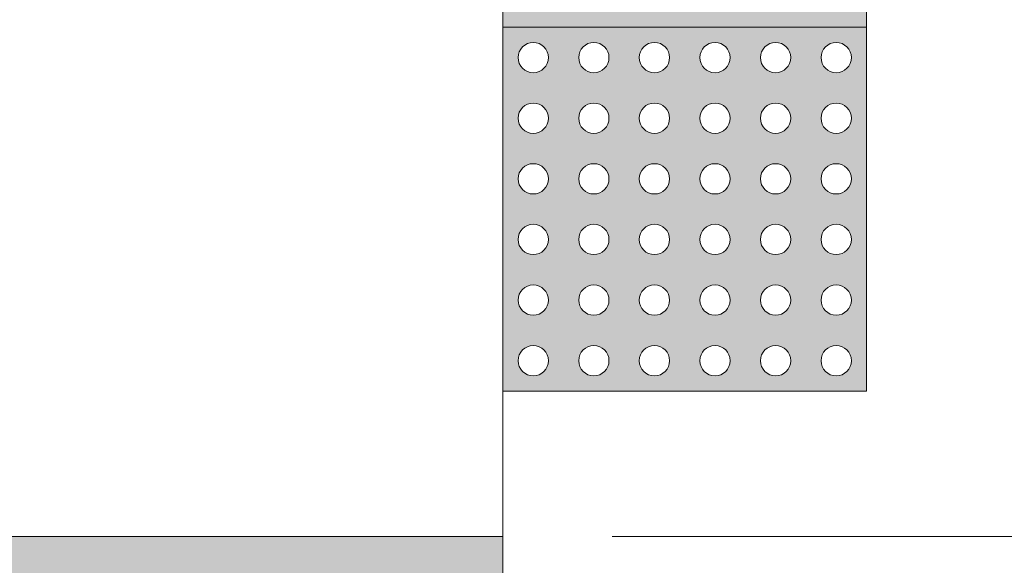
# Model space of a CAD drawing. Header units: metres. Extents: x -14.5 to 19.7, y -19.1 to 4.
# Tile 38 of 218: x 10.792 to 11.469, y -13.835 to -13.46. Entities that reach past the tile are written whole.
import ezdxf

# ---------------------------------------------------------------- set-up
doc = ezdxf.new("R2010")
doc.units = ezdxf.units.M
doc.linetypes.add('Traço ponto', pattern=[0.015875, 0.00635, -0.004762, 0, -0.004762])
for name, color, linetype, lineweight in [('A-ANNO-DIMS', 7, 'Continuous', 9), ('A-ANNO-DIMS-50', 7, 'Continuous', 9), ('A-DETL-GENF', 7, 'Continuous', 5), ('A-FLOR', 7, 'Continuous', 5)]:
    doc.layers.add(name, color=color, linetype=linetype, lineweight=lineweight)
doc.layers.add('A-DETL', color=7, linetype='Continuous', lineweight=5, true_color=0x00a600)
doc.styles.add('Arial_5', font='arial.ttf', dxfattribs={"height": 0.125})
doc.dimstyles.new('Com_linha__ref__contínua__-_Cor_Vermelha_Arial_2_5mm', dxfattribs={"dimscale": 0.3048, "dimtxt": 0.127532, "dimasz": 0.328084, "dimexe": 0.246063, "dimexo": 0.246063, "dimgap": 0.024606, "dimtad": 1, "dimdec": 1, "dimlfac": 100, "dimrnd": 0.1, "dimdsep": 46, "dimtxsty": 'Arial_5', "dimblk1": 'OBLIQUE', "dimblk2": 'OBLIQUE', "dimsah": 1, "dimcen": 0.09, "dimdle": 0.246063, "dimazin": 0, "dimtfac": 1, "dimtdec": 4, "dimtix": 1, "dimtmove": 0, "dimatfit": 3, "dimfxl": 1, "dimtvp": 1, "dimtolj": 1, "dimtzin": 0, "dimarcsym": 2})

# ---------------------------------------------------------------- blocks, each defined once
blk = doc.blocks.new('DIMBLOCK72-DET_CALÇADA')
at = {"layer": 'A-ANNO-DIMS-50', "color": 242, "true_color": 0xbd2b2e}
for p, q in [((13.53572, -13.81504), (13.48572, -13.76504)), ((13.53572, -13.81504), (11.19933, -13.81504)), ((13.53572, -15.34504), (13.53572, -13.81504)), ((13.53572, -13.81504), (13.58572, -13.86504)), ((13.53572, -13.81504), (13.61072, -13.81504)), ((13.53572, -15.34504), (13.48572, -15.29504)), ((13.53572, -15.34504), (12.69466, -15.34504)), ((13.53572, -15.34504), (13.58572, -15.39504)), ((13.53572, -15.34504), (13.61072, -15.34504))]:
    blk.add_line(p, q, dxfattribs=at)
at = {"layer": 'A-ANNO-DIMS-50', "color": 0, "insert": (13.36595, -14.72425), "char_height": 0.125, "width": 0.3461034, "attachment_point": 1, "rotation": 90, "line_spacing_factor": 0.941778, "style": 'Arial_5'}
blk.add_mtext('153', dxfattribs=at)
blk = doc.blocks.new('_Oblique')
at = {"color": 0, "linetype": 'ByBlock', "lineweight": -2}
blk.add_line((-0.5, -0.5), (0.5, 0.5), dxfattribs=at)
blk = doc.blocks.new('DIMBLOCK73-DET_CALÇADA')
at = {"layer": 'A-ANNO-DIMS-50', "color": 242, "true_color": 0xbd2b2e}
for p, q in [((13.53572, -12.61504), (13.48572, -12.56504)), ((13.53572, -12.61504), (11.19933, -12.61504)), ((13.53572, -13.81504), (13.53572, -12.61504)), ((13.53572, -12.61504), (13.58572, -12.66504)), ((13.53572, -12.61504), (13.61072, -12.61504)), ((13.53572, -13.81504), (13.48572, -13.76504)), ((13.53572, -13.81504), (11.19933, -13.81504)), ((13.53572, -13.81504), (13.58572, -13.86504)), ((13.53572, -13.81504), (13.61072, -13.81504))]:
    blk.add_line(p, q, dxfattribs=at)
at = {"layer": 'A-ANNO-DIMS-50', "color": 0, "insert": (13.36595, -13.35925), "char_height": 0.125, "width": 0.3461034, "attachment_point": 1, "rotation": 90, "line_spacing_factor": 0.941778, "style": 'Arial_5'}
blk.add_mtext('120', dxfattribs=at)

msp = doc.modelspace()

# ---------------------------------------------------------------- hatches: boundary and pattern name
at = {"layer": 'A-DETL-GENF', "true_color": 0xd2e2c2}
h = msp.add_hatch(color=254, dxfattribs=at)
h.paths.add_polyline_path([(9.56916, -18.18863), (11.12433, -18.18863), (11.12433, -18.07504), (10.82433, -18.07504), (10.82433, -16.87504), (11.12433, -16.87504), (11.12433, -13.81504), (9.56916, -13.81504), (9.56916, -18.18528)])
h.paths.add_polyline_path([(10.71822, -12.61504), (11.12433, -12.61504), (11.12433, -12.26752), (9.56916, -12.26752), (9.56916, -12.61504)])
at = {"layer": 'A-DETL-GENF', "true_color": 0xffffff}
h = msp.add_hatch(color=7, dxfattribs=at)
h.paths.add_polyline_path([(11.14786, -13.46504), (11.37433, -13.46504), (11.37433, -13.21504), (11.12433, -13.21504), (11.12433, -13.46504), (11.14516, -13.46504)])
h.paths.add_polyline_path([(11.27016, -13.45462), (11.26747, -13.45427), (11.26496, -13.45323), (11.2628, -13.45157), (11.26114, -13.44942), (11.2601, -13.4469), (11.25975, -13.44421), (11.2601, -13.44151), (11.26114, -13.439), (11.2628, -13.43684), (11.26496, -13.43519), (11.26747, -13.43415), (11.27016, -13.43379), (11.27286, -13.43415), (11.27537, -13.43519), (11.27753, -13.43684), (11.27919, -13.439), (11.28023, -13.44151), (11.28058, -13.44421), (11.28014, -13.44712), (11.27919, -13.44942), (11.27753, -13.45157), (11.27537, -13.45323), (11.27286, -13.45427)])
h.paths.add_polyline_path([(11.2285, -13.45462), (11.2258, -13.45427), (11.22329, -13.45323), (11.22094, -13.45132), (11.21948, -13.44942), (11.21844, -13.4469), (11.21808, -13.44421), (11.21844, -13.44151), (11.21948, -13.439), (11.22113, -13.43684), (11.22329, -13.43519), (11.2258, -13.43415), (11.2285, -13.43379), (11.23119, -13.43415), (11.23371, -13.43519), (11.23586, -13.43684), (11.23752, -13.439), (11.23856, -13.44151), (11.23891, -13.44421), (11.23856, -13.4469), (11.23752, -13.44942), (11.23586, -13.45157), (11.23371, -13.45323), (11.23119, -13.45427)])
h.paths.add_polyline_path([(11.31183, -13.45462), (11.30914, -13.45427), (11.30662, -13.45323), (11.30447, -13.45157), (11.30281, -13.44942), (11.30177, -13.4469), (11.30141, -13.44421), (11.30177, -13.44151), (11.30281, -13.439), (11.30447, -13.43684), (11.30662, -13.43519), (11.30914, -13.43415), (11.31183, -13.43379), (11.31453, -13.43415), (11.31704, -13.43519), (11.3192, -13.43684), (11.32089, -13.43908), (11.32189, -13.44151), (11.32225, -13.44421), (11.3218, -13.44712), (11.32085, -13.44942), (11.3192, -13.45157), (11.31704, -13.45323), (11.31453, -13.45427)])
h.paths.add_polyline_path([(11.18683, -13.45462), (11.18414, -13.45427), (11.18162, -13.45323), (11.17947, -13.45157), (11.17781, -13.44942), (11.17677, -13.4469), (11.17641, -13.44421), (11.17677, -13.44151), (11.17781, -13.439), (11.17947, -13.43684), (11.18162, -13.43519), (11.18503, -13.43403), (11.18683, -13.43379), (11.18953, -13.43415), (11.19204, -13.43519), (11.1942, -13.43684), (11.19585, -13.439), (11.19689, -13.44151), (11.19725, -13.44421), (11.19689, -13.4469), (11.19585, -13.44942), (11.1942, -13.45157), (11.19204, -13.45323), (11.18953, -13.45427)])
h.paths.add_polyline_path([(11.14516, -13.45462), (11.14247, -13.45427), (11.13996, -13.45323), (11.1378, -13.45157), (11.13614, -13.44942), (11.1351, -13.4469), (11.13475, -13.44421), (11.1351, -13.44151), (11.13614, -13.439), (11.1378, -13.43684), (11.13996, -13.43519), (11.14247, -13.43415), (11.14516, -13.43379), (11.14912, -13.43467), (11.15037, -13.43519), (11.15253, -13.43684), (11.15419, -13.439), (11.15523, -13.44151), (11.15558, -13.44421), (11.15523, -13.4469), (11.15419, -13.44942), (11.15253, -13.45157), (11.14912, -13.45375), (11.14786, -13.45427)])
h.paths.add_polyline_path([(11.3535, -13.45462), (11.3508, -13.45427), (11.34829, -13.45323), (11.34613, -13.45157), (11.34448, -13.44942), (11.34344, -13.4469), (11.34308, -13.44421), (11.34344, -13.44151), (11.34448, -13.439), (11.34613, -13.43684), (11.34829, -13.43519), (11.3508, -13.43415), (11.3535, -13.43379), (11.35619, -13.43415), (11.35871, -13.43519), (11.3611, -13.43715), (11.36252, -13.439), (11.36356, -13.44151), (11.36391, -13.44421), (11.36347, -13.44712), (11.36252, -13.44942), (11.36086, -13.45157), (11.35871, -13.45323), (11.35619, -13.45427)])
h.paths.add_polyline_path([(11.2285, -13.41296), (11.2258, -13.4126), (11.22329, -13.41156), (11.22094, -13.40965), (11.21948, -13.40775), (11.21844, -13.40524), (11.21808, -13.40254), (11.21844, -13.39985), (11.21948, -13.39733), (11.22113, -13.39518), (11.22329, -13.39352), (11.2258, -13.39248), (11.2285, -13.39212), (11.23119, -13.39248), (11.23371, -13.39352), (11.23586, -13.39518), (11.23752, -13.39733), (11.23856, -13.39985), (11.23891, -13.40254), (11.23856, -13.40524), (11.23752, -13.40775), (11.23586, -13.40991), (11.23371, -13.41156), (11.23119, -13.4126)])
h.paths.add_polyline_path([(11.27016, -13.41296), (11.26747, -13.4126), (11.26496, -13.41156), (11.2628, -13.40991), (11.26114, -13.40775), (11.2601, -13.40524), (11.25997, -13.40086), (11.2601, -13.39985), (11.26114, -13.39733), (11.2628, -13.39518), (11.26496, -13.39352), (11.26747, -13.39248), (11.27016, -13.39212), (11.27286, -13.39248), (11.27606, -13.39404), (11.27753, -13.39518), (11.27919, -13.39733), (11.28036, -13.40086), (11.28058, -13.40254), (11.28023, -13.40524), (11.27919, -13.40775), (11.27753, -13.40991), (11.27537, -13.41156), (11.27286, -13.4126)])
h.paths.add_polyline_path([(11.14516, -13.41296), (11.14247, -13.4126), (11.13996, -13.41156), (11.1378, -13.40991), (11.13614, -13.40775), (11.1351, -13.40524), (11.13497, -13.40087), (11.1351, -13.39985), (11.13614, -13.39733), (11.1378, -13.39518), (11.13996, -13.39352), (11.14247, -13.39248), (11.14516, -13.39212), (11.14912, -13.393), (11.15037, -13.39352), (11.15253, -13.39518), (11.15419, -13.39733), (11.15523, -13.39985), (11.15558, -13.40254), (11.15523, -13.40524), (11.15419, -13.40775), (11.15253, -13.40991), (11.14912, -13.41208), (11.14786, -13.4126)])
h.paths.add_polyline_path([(11.3535, -13.41296), (11.3508, -13.4126), (11.34829, -13.41156), (11.34613, -13.40991), (11.34448, -13.40775), (11.34344, -13.40524), (11.3433, -13.40086), (11.34344, -13.39985), (11.34448, -13.39733), (11.34613, -13.39518), (11.34829, -13.39352), (11.3508, -13.39248), (11.3535, -13.39212), (11.35619, -13.39248), (11.35871, -13.39352), (11.36086, -13.39518), (11.36252, -13.39733), (11.36369, -13.40087), (11.36391, -13.40254), (11.36356, -13.40524), (11.36252, -13.40775), (11.36086, -13.40991), (11.35871, -13.41156), (11.35619, -13.4126)])
h.paths.add_polyline_path([(11.18683, -13.41296), (11.18414, -13.4126), (11.18162, -13.41156), (11.17947, -13.40991), (11.17781, -13.40775), (11.17677, -13.40524), (11.17641, -13.40254), (11.17677, -13.39985), (11.17781, -13.39733), (11.17947, -13.39518), (11.18162, -13.39352), (11.18503, -13.39236), (11.18683, -13.39212), (11.18953, -13.39248), (11.19204, -13.39352), (11.1942, -13.39518), (11.19585, -13.39733), (11.19689, -13.39985), (11.19725, -13.40254), (11.19689, -13.40524), (11.19585, -13.40775), (11.1942, -13.40991), (11.19204, -13.41156), (11.18953, -13.4126)])
h.paths.add_polyline_path([(11.31183, -13.41296), (11.30914, -13.4126), (11.30662, -13.41156), (11.30447, -13.40991), (11.30281, -13.40775), (11.30177, -13.40524), (11.30164, -13.40086), (11.30177, -13.39985), (11.30281, -13.39733), (11.30447, -13.39518), (11.30662, -13.39352), (11.30914, -13.39248), (11.31183, -13.39212), (11.31453, -13.39248), (11.31772, -13.39404), (11.3192, -13.39518), (11.32085, -13.39733), (11.32203, -13.40086), (11.32225, -13.40254), (11.32189, -13.40524), (11.32085, -13.40775), (11.3192, -13.40991), (11.31704, -13.41156), (11.31453, -13.4126)])
h.paths.add_polyline_path([(11.27016, -13.37129), (11.26747, -13.37094), (11.26496, -13.3699), (11.2628, -13.36824), (11.26114, -13.36608), (11.2601, -13.36357), (11.25975, -13.36087), (11.2601, -13.35818), (11.26196, -13.3546), (11.2628, -13.35351), (11.26496, -13.35185), (11.26747, -13.35081), (11.27016, -13.35046), (11.27286, -13.35081), (11.27537, -13.35185), (11.27837, -13.3546), (11.27919, -13.35567), (11.28023, -13.35818), (11.28058, -13.36087), (11.28023, -13.36357), (11.27919, -13.36608), (11.27753, -13.36824), (11.27537, -13.3699), (11.27286, -13.37094)])
h.paths.add_polyline_path([(11.31183, -13.37129), (11.30914, -13.37094), (11.30662, -13.3699), (11.30447, -13.36824), (11.30281, -13.36608), (11.30177, -13.36357), (11.30141, -13.36087), (11.30177, -13.35818), (11.30363, -13.3546), (11.30447, -13.35351), (11.30662, -13.35185), (11.30914, -13.35081), (11.31183, -13.35046), (11.31453, -13.35081), (11.31704, -13.35185), (11.32003, -13.3546), (11.32085, -13.35567), (11.32189, -13.35818), (11.32225, -13.36087), (11.32189, -13.36357), (11.32085, -13.36608), (11.3192, -13.36824), (11.31704, -13.3699), (11.31453, -13.37094)])
h.paths.add_polyline_path([(11.2285, -13.37129), (11.2258, -13.37094), (11.22329, -13.3699), (11.22094, -13.36799), (11.21948, -13.36608), (11.21844, -13.36357), (11.21808, -13.36087), (11.21844, -13.35818), (11.21948, -13.35567), (11.22113, -13.35351), (11.22329, -13.35185), (11.2258, -13.35081), (11.2285, -13.35046), (11.23119, -13.35081), (11.23371, -13.35185), (11.23586, -13.35351), (11.23752, -13.35567), (11.23856, -13.35818), (11.23891, -13.36087), (11.23856, -13.36357), (11.23752, -13.36608), (11.23586, -13.36824), (11.23371, -13.3699), (11.23119, -13.37094)])
h.paths.add_polyline_path([(11.18683, -13.37129), (11.18414, -13.37094), (11.18162, -13.3699), (11.17947, -13.36824), (11.17781, -13.36608), (11.17677, -13.36357), (11.17641, -13.36087), (11.17677, -13.35818), (11.17833, -13.35498), (11.17947, -13.35351), (11.18162, -13.35185), (11.18503, -13.3507), (11.18683, -13.35046), (11.19044, -13.35119), (11.19204, -13.35185), (11.1942, -13.35351), (11.19585, -13.35567), (11.19689, -13.35818), (11.19725, -13.36087), (11.19689, -13.36357), (11.19585, -13.36608), (11.1942, -13.36824), (11.19204, -13.3699), (11.18953, -13.37094)])
h.paths.add_polyline_path([(11.14516, -13.37129), (11.14247, -13.37094), (11.13996, -13.3699), (11.1378, -13.36824), (11.13614, -13.36608), (11.1351, -13.36357), (11.13475, -13.36087), (11.1351, -13.35818), (11.13614, -13.35567), (11.1378, -13.35351), (11.13996, -13.35185), (11.14247, -13.35081), (11.14516, -13.35046), (11.14912, -13.35134), (11.15037, -13.35185), (11.15253, -13.35351), (11.15419, -13.35567), (11.15523, -13.35818), (11.15558, -13.36087), (11.15523, -13.36357), (11.15419, -13.36608), (11.15253, -13.36824), (11.14912, -13.37041), (11.14786, -13.37094)])
h.paths.add_polyline_path([(11.3535, -13.37129), (11.3508, -13.37094), (11.34829, -13.3699), (11.34613, -13.36824), (11.34448, -13.36608), (11.34344, -13.36357), (11.34308, -13.36087), (11.34344, -13.35818), (11.3453, -13.3546), (11.34613, -13.35351), (11.34829, -13.35185), (11.3508, -13.35081), (11.3535, -13.35046), (11.35619, -13.35081), (11.35871, -13.35185), (11.3617, -13.3546), (11.36252, -13.35567), (11.36356, -13.35818), (11.36391, -13.36087), (11.36356, -13.36357), (11.36252, -13.36608), (11.36086, -13.36824), (11.35871, -13.3699), (11.35619, -13.37094)])
h.paths.add_polyline_path([(11.3535, -13.32962), (11.3508, -13.32927), (11.34662, -13.32695), (11.34613, -13.32657), (11.34448, -13.32442), (11.34344, -13.3219), (11.34308, -13.31921), (11.34344, -13.31651), (11.34448, -13.314), (11.34662, -13.31147), (11.34829, -13.31019), (11.3508, -13.30915), (11.3535, -13.30879), (11.35619, -13.30915), (11.35871, -13.31019), (11.36086, -13.31184), (11.36252, -13.314), (11.36356, -13.31651), (11.36391, -13.31921), (11.36356, -13.3219), (11.36252, -13.32442), (11.36086, -13.32657), (11.35871, -13.32823), (11.35619, -13.32927)])
h.paths.add_polyline_path([(11.31183, -13.32962), (11.30914, -13.32927), (11.30662, -13.32823), (11.30447, -13.32657), (11.30281, -13.32442), (11.30177, -13.3219), (11.30141, -13.31921), (11.30177, -13.31651), (11.30281, -13.314), (11.30447, -13.31184), (11.30662, -13.31019), (11.31071, -13.30894), (11.31183, -13.30879), (11.31453, -13.30915), (11.31704, -13.31019), (11.3192, -13.31184), (11.32085, -13.314), (11.32189, -13.31651), (11.32225, -13.31921), (11.32189, -13.3219), (11.32085, -13.32442), (11.3192, -13.32657), (11.31704, -13.32823), (11.31453, -13.32927)])
h.paths.add_polyline_path([(11.2285, -13.32962), (11.2258, -13.32927), (11.22329, -13.32823), (11.22094, -13.32632), (11.21948, -13.32442), (11.21844, -13.3219), (11.21808, -13.31921), (11.21844, -13.31651), (11.21948, -13.314), (11.22113, -13.31184), (11.22329, -13.31019), (11.2258, -13.30915), (11.2285, -13.30879), (11.23211, -13.30953), (11.23371, -13.31019), (11.23586, -13.31184), (11.23752, -13.314), (11.23856, -13.31651), (11.23891, -13.31921), (11.23856, -13.3219), (11.23752, -13.32442), (11.23586, -13.32657), (11.23371, -13.32823), (11.23119, -13.32927)])
h.paths.add_polyline_path([(11.18683, -13.32962), (11.18414, -13.32927), (11.18162, -13.32823), (11.17947, -13.32657), (11.17781, -13.32442), (11.17677, -13.3219), (11.17641, -13.31921), (11.17677, -13.31651), (11.17781, -13.314), (11.17947, -13.31184), (11.18162, -13.31019), (11.18503, -13.30903), (11.18683, -13.30879), (11.18953, -13.30915), (11.19204, -13.31019), (11.1942, -13.31184), (11.19585, -13.314), (11.19689, -13.31651), (11.19725, -13.31921), (11.19689, -13.3219), (11.19585, -13.32442), (11.1942, -13.32657), (11.19204, -13.32823), (11.18953, -13.32927)])
h.paths.add_polyline_path([(11.27016, -13.32962), (11.26747, -13.32927), (11.26496, -13.32823), (11.2628, -13.32657), (11.26114, -13.32442), (11.2601, -13.3219), (11.25975, -13.31921), (11.2601, -13.31651), (11.26114, -13.314), (11.2628, -13.31184), (11.26496, -13.31019), (11.26747, -13.30915), (11.27016, -13.30879), (11.2748, -13.30995), (11.27537, -13.31019), (11.27753, -13.31184), (11.27919, -13.314), (11.28023, -13.31651), (11.28058, -13.31921), (11.28023, -13.3219), (11.27919, -13.32442), (11.27753, -13.32657), (11.2748, -13.32847), (11.27286, -13.32927)])
h.paths.add_polyline_path([(11.14516, -13.32962), (11.14247, -13.32927), (11.13996, -13.32823), (11.1378, -13.32657), (11.13614, -13.32442), (11.1351, -13.3219), (11.13475, -13.31921), (11.1351, -13.31651), (11.13614, -13.314), (11.1378, -13.31184), (11.13996, -13.31019), (11.14247, -13.30915), (11.14516, -13.30879), (11.14912, -13.30967), (11.15037, -13.31019), (11.15366, -13.31332), (11.15419, -13.314), (11.15523, -13.31651), (11.15558, -13.31921), (11.15523, -13.3219), (11.15419, -13.32442), (11.15253, -13.32657), (11.14912, -13.32875), (11.14786, -13.32927)])
h.paths.add_polyline_path([(11.27016, -13.28796), (11.26747, -13.2876), (11.2632, -13.28521), (11.2628, -13.28491), (11.26114, -13.28275), (11.2601, -13.28024), (11.25975, -13.27754), (11.2601, -13.27485), (11.26114, -13.27233), (11.2628, -13.27018), (11.26496, -13.26852), (11.26747, -13.26748), (11.27016, -13.26712), (11.27286, -13.26748), (11.27537, -13.26852), (11.27753, -13.27018), (11.27919, -13.27233), (11.28023, -13.27485), (11.28058, -13.27754), (11.28023, -13.28024), (11.27919, -13.28275), (11.27713, -13.28521), (11.27537, -13.28656), (11.27286, -13.2876)])
h.paths.add_polyline_path([(11.3535, -13.28796), (11.3508, -13.2876), (11.34653, -13.28521), (11.34613, -13.28491), (11.34448, -13.28275), (11.34344, -13.28024), (11.34308, -13.27754), (11.34344, -13.27485), (11.34448, -13.27233), (11.34613, -13.27018), (11.34829, -13.26852), (11.3508, -13.26748), (11.3535, -13.26712), (11.35619, -13.26748), (11.35871, -13.26852), (11.36086, -13.27018), (11.36252, -13.27233), (11.36356, -13.27485), (11.36391, -13.27754), (11.36356, -13.28024), (11.36252, -13.28275), (11.36047, -13.28521), (11.35871, -13.28656), (11.35619, -13.2876)])
h.paths.add_polyline_path([(11.2285, -13.28796), (11.2258, -13.2876), (11.22153, -13.28521), (11.22094, -13.28465), (11.21948, -13.28275), (11.21844, -13.28024), (11.21808, -13.27754), (11.21844, -13.27485), (11.21948, -13.27233), (11.22113, -13.27018), (11.22329, -13.26852), (11.2258, -13.26748), (11.2285, -13.26712), (11.23119, -13.26748), (11.23371, -13.26852), (11.23586, -13.27018), (11.23752, -13.27233), (11.23856, -13.27485), (11.23891, -13.27754), (11.23856, -13.28024), (11.23752, -13.28275), (11.23547, -13.28521), (11.23371, -13.28656), (11.23119, -13.2876)])
h.paths.add_polyline_path([(11.14516, -13.28796), (11.14247, -13.2876), (11.1382, -13.28521), (11.1378, -13.28491), (11.13614, -13.28275), (11.1351, -13.28024), (11.13475, -13.27754), (11.1351, -13.27485), (11.13614, -13.27233), (11.1378, -13.27018), (11.13996, -13.26852), (11.14247, -13.26748), (11.14516, -13.26712), (11.14912, -13.268), (11.15037, -13.26852), (11.15253, -13.27018), (11.15419, -13.27233), (11.15523, -13.27485), (11.15558, -13.27754), (11.15523, -13.28024), (11.15419, -13.28275), (11.15213, -13.28521), (11.14912, -13.28708), (11.14786, -13.2876)])
h.paths.add_polyline_path([(11.31183, -13.28796), (11.30914, -13.2876), (11.30486, -13.28521), (11.30447, -13.28491), (11.30281, -13.28275), (11.30177, -13.28024), (11.30141, -13.27754), (11.30177, -13.27485), (11.30281, -13.27233), (11.30447, -13.27018), (11.30662, -13.26852), (11.30914, -13.26748), (11.31183, -13.26712), (11.31453, -13.26748), (11.31704, -13.26852), (11.3192, -13.27018), (11.32085, -13.27233), (11.32189, -13.27485), (11.32225, -13.27754), (11.32189, -13.28024), (11.32085, -13.28275), (11.3188, -13.28521), (11.31704, -13.28656), (11.31453, -13.2876)])
h.paths.add_polyline_path([(11.18683, -13.28796), (11.18414, -13.2876), (11.17986, -13.28521), (11.17947, -13.28491), (11.17781, -13.28275), (11.17677, -13.28024), (11.17641, -13.27754), (11.17677, -13.27485), (11.17781, -13.27233), (11.17947, -13.27018), (11.18162, -13.26852), (11.18503, -13.26736), (11.18683, -13.26712), (11.18953, -13.26748), (11.19204, -13.26852), (11.1942, -13.27018), (11.19585, -13.27233), (11.19689, -13.27485), (11.19725, -13.27754), (11.19689, -13.28024), (11.19585, -13.28275), (11.1938, -13.28521), (11.19204, -13.28656), (11.18953, -13.2876)])
h.paths.add_polyline_path([(11.14516, -13.24629), (11.14247, -13.24594), (11.13996, -13.2449), (11.1378, -13.24324), (11.13614, -13.24108), (11.1351, -13.23857), (11.13475, -13.23587), (11.1351, -13.23318), (11.13614, -13.23067), (11.1378, -13.22851), (11.13996, -13.22685), (11.14247, -13.22581), (11.14516, -13.22546), (11.14912, -13.22634), (11.15037, -13.22685), (11.15253, -13.22851), (11.15419, -13.23067), (11.15523, -13.23318), (11.15558, -13.23587), (11.15507, -13.23895), (11.15419, -13.24108), (11.15253, -13.24324), (11.14912, -13.24541), (11.14786, -13.24594)])
h.paths.add_polyline_path([(11.31183, -13.24629), (11.30914, -13.24594), (11.30662, -13.2449), (11.30447, -13.24324), (11.30281, -13.24108), (11.30177, -13.23857), (11.30141, -13.23587), (11.30177, -13.23318), (11.30281, -13.23067), (11.30447, -13.22851), (11.30662, -13.22685), (11.30914, -13.22581), (11.31183, -13.22546), (11.31453, -13.22581), (11.31704, -13.22685), (11.3192, -13.22851), (11.32085, -13.23067), (11.32189, -13.23318), (11.32225, -13.23587), (11.32173, -13.23895), (11.32085, -13.24108), (11.3192, -13.24324), (11.31704, -13.2449), (11.31453, -13.24594)])
h.paths.add_polyline_path([(11.18683, -13.24629), (11.18414, -13.24594), (11.18162, -13.2449), (11.17947, -13.24324), (11.17781, -13.24108), (11.17677, -13.23857), (11.17641, -13.23587), (11.17677, -13.23318), (11.17781, -13.23067), (11.17947, -13.22851), (11.18162, -13.22685), (11.18503, -13.2257), (11.18683, -13.22546), (11.18953, -13.22581), (11.19204, -13.22685), (11.1942, -13.22851), (11.19585, -13.23067), (11.19689, -13.23318), (11.19725, -13.23587), (11.19673, -13.23895), (11.19585, -13.24108), (11.1942, -13.24324), (11.19204, -13.2449), (11.18953, -13.24594)])
h.paths.add_polyline_path([(11.3535, -13.24629), (11.3508, -13.24594), (11.34829, -13.2449), (11.34613, -13.24324), (11.34448, -13.24108), (11.34344, -13.23857), (11.34308, -13.23587), (11.34344, -13.23318), (11.34448, -13.23067), (11.34613, -13.22851), (11.34829, -13.22685), (11.3508, -13.22581), (11.3535, -13.22546), (11.35619, -13.22581), (11.35871, -13.22685), (11.36086, -13.22851), (11.36252, -13.23067), (11.36356, -13.23318), (11.36391, -13.23587), (11.3634, -13.23895), (11.36252, -13.24108), (11.35939, -13.24437), (11.35871, -13.2449), (11.35619, -13.24594)])
h.paths.add_polyline_path([(11.27016, -13.24629), (11.26747, -13.24594), (11.26496, -13.2449), (11.2628, -13.24324), (11.26114, -13.24108), (11.2601, -13.23857), (11.25975, -13.23587), (11.2601, -13.23318), (11.26114, -13.23067), (11.2628, -13.22851), (11.26496, -13.22685), (11.26747, -13.22581), (11.27016, -13.22546), (11.27286, -13.22581), (11.27537, -13.22685), (11.27753, -13.22851), (11.27919, -13.23067), (11.28023, -13.23318), (11.28058, -13.23587), (11.28007, -13.23895), (11.27919, -13.24108), (11.27753, -13.24324), (11.27537, -13.2449), (11.27286, -13.24594)])
h.paths.add_polyline_path([(11.2285, -13.24629), (11.2258, -13.24594), (11.22329, -13.2449), (11.22094, -13.24299), (11.21948, -13.24108), (11.21844, -13.23857), (11.21808, -13.23587), (11.21844, -13.23318), (11.21948, -13.23067), (11.22113, -13.22851), (11.22329, -13.22685), (11.2258, -13.22581), (11.2285, -13.22546), (11.23119, -13.22581), (11.23371, -13.22685), (11.23586, -13.22851), (11.23752, -13.23067), (11.23856, -13.23318), (11.23891, -13.23587), (11.2384, -13.23895), (11.23752, -13.24108), (11.23586, -13.24324), (11.23371, -13.2449), (11.23119, -13.24594)])
h = msp.add_hatch(color=7, dxfattribs=at)
h.paths.add_polyline_path([(11.37433, -13.71504), (11.37433, -13.46504), (11.12433, -13.46504), (11.12433, -13.71504), (11.36666, -13.71504)])
h.paths.add_polyline_path([(11.31183, -13.70462), (11.30914, -13.70427), (11.30662, -13.70323), (11.30444, -13.70154), (11.30281, -13.69942), (11.30177, -13.6969), (11.30141, -13.69421), (11.30177, -13.69151), (11.30281, -13.689), (11.30447, -13.68684), (11.30662, -13.68519), (11.30914, -13.68415), (11.31183, -13.68379), (11.31453, -13.68415), (11.31772, -13.68571), (11.3192, -13.68684), (11.32089, -13.68908), (11.32189, -13.69151), (11.32225, -13.69421), (11.32189, -13.6969), (11.32085, -13.69942), (11.3192, -13.70157), (11.31704, -13.70323), (11.31453, -13.70427)])
h.paths.add_polyline_path([(11.3535, -13.70462), (11.3508, -13.70427), (11.34829, -13.70323), (11.34611, -13.70154), (11.34448, -13.69942), (11.34344, -13.6969), (11.34308, -13.69421), (11.34344, -13.69151), (11.34448, -13.689), (11.34613, -13.68684), (11.34829, -13.68519), (11.3508, -13.68415), (11.3535, -13.68379), (11.35619, -13.68415), (11.35939, -13.68571), (11.36086, -13.68684), (11.36252, -13.689), (11.36356, -13.69151), (11.36391, -13.69421), (11.36356, -13.6969), (11.36252, -13.69942), (11.36086, -13.70157), (11.35871, -13.70323), (11.35619, -13.70427)])
h.paths.add_polyline_path([(11.18683, -13.70462), (11.18414, -13.70427), (11.18162, -13.70323), (11.17944, -13.70154), (11.17781, -13.69942), (11.17677, -13.6969), (11.17641, -13.69421), (11.17677, -13.69151), (11.17781, -13.689), (11.17947, -13.68684), (11.18162, -13.68519), (11.18503, -13.68403), (11.18683, -13.68379), (11.18953, -13.68415), (11.19204, -13.68519), (11.1942, -13.68684), (11.19585, -13.689), (11.19689, -13.69151), (11.19725, -13.69421), (11.19689, -13.6969), (11.19585, -13.69942), (11.1942, -13.70157), (11.19204, -13.70323), (11.18953, -13.70427)])
h.paths.add_polyline_path([(11.14516, -13.70462), (11.14247, -13.70427), (11.13996, -13.70323), (11.1378, -13.70157), (11.13614, -13.69942), (11.1351, -13.6969), (11.13475, -13.69421), (11.1351, -13.69151), (11.13614, -13.689), (11.1378, -13.68684), (11.13996, -13.68519), (11.14247, -13.68415), (11.14516, -13.68379), (11.14912, -13.68467), (11.15037, -13.68519), (11.15253, -13.68684), (11.15419, -13.689), (11.15523, -13.69151), (11.15558, -13.69421), (11.15523, -13.6969), (11.15419, -13.69942), (11.15253, -13.70157), (11.14912, -13.70375), (11.14786, -13.70427)])
h.paths.add_polyline_path([(11.27016, -13.70462), (11.26747, -13.70427), (11.26496, -13.70323), (11.26277, -13.70154), (11.26114, -13.69942), (11.2601, -13.6969), (11.25975, -13.69421), (11.2601, -13.69151), (11.26114, -13.689), (11.2628, -13.68684), (11.26496, -13.68519), (11.26747, -13.68415), (11.27016, -13.68379), (11.27286, -13.68415), (11.27537, -13.68519), (11.27753, -13.68684), (11.27919, -13.689), (11.28023, -13.69151), (11.28058, -13.69421), (11.28023, -13.6969), (11.27919, -13.69942), (11.27753, -13.70157), (11.27537, -13.70323), (11.27286, -13.70427)])
h.paths.add_polyline_path([(11.2285, -13.70462), (11.2258, -13.70427), (11.22329, -13.70323), (11.22094, -13.70132), (11.21948, -13.69942), (11.21844, -13.6969), (11.21808, -13.69421), (11.21844, -13.69151), (11.21948, -13.689), (11.22113, -13.68684), (11.22329, -13.68519), (11.2258, -13.68415), (11.2285, -13.68379), (11.23119, -13.68415), (11.23371, -13.68519), (11.23586, -13.68684), (11.23752, -13.689), (11.23856, -13.69151), (11.23891, -13.69421), (11.23856, -13.6969), (11.23752, -13.69942), (11.23586, -13.70157), (11.23371, -13.70323), (11.23119, -13.70427)])
h.paths.add_polyline_path([(11.31183, -13.66296), (11.30914, -13.6626), (11.30662, -13.66156), (11.30447, -13.65991), (11.30281, -13.65775), (11.30177, -13.65524), (11.30141, -13.65254), (11.30177, -13.64985), (11.30281, -13.64733), (11.30447, -13.64518), (11.30662, -13.64352), (11.30914, -13.64248), (11.31183, -13.64212), (11.31453, -13.64248), (11.31772, -13.64404), (11.31943, -13.64548), (11.32085, -13.64733), (11.32189, -13.64985), (11.32225, -13.65254), (11.32187, -13.65528), (11.32085, -13.65775), (11.3192, -13.65991), (11.31704, -13.66156), (11.31453, -13.6626)])
h.paths.add_polyline_path([(11.27016, -13.66296), (11.26747, -13.6626), (11.26496, -13.66156), (11.2628, -13.65991), (11.26114, -13.65775), (11.2601, -13.65524), (11.25975, -13.65254), (11.2601, -13.64985), (11.26114, -13.64733), (11.2628, -13.64518), (11.26496, -13.64352), (11.26747, -13.64248), (11.27016, -13.64212), (11.27286, -13.64248), (11.27606, -13.64404), (11.27753, -13.64518), (11.27919, -13.64733), (11.28023, -13.64985), (11.28058, -13.65254), (11.28021, -13.65528), (11.27919, -13.65775), (11.27753, -13.65991), (11.27537, -13.66156), (11.27286, -13.6626)])
h.paths.add_polyline_path([(11.14516, -13.66296), (11.14247, -13.6626), (11.13996, -13.66156), (11.1378, -13.65991), (11.13614, -13.65775), (11.1351, -13.65524), (11.13497, -13.65087), (11.1351, -13.64985), (11.13614, -13.64733), (11.1378, -13.64518), (11.13996, -13.64352), (11.14247, -13.64248), (11.14516, -13.64212), (11.14912, -13.643), (11.15037, -13.64352), (11.15253, -13.64518), (11.15419, -13.64733), (11.15523, -13.64985), (11.15558, -13.65254), (11.15521, -13.65528), (11.15419, -13.65775), (11.15253, -13.65991), (11.14912, -13.66208), (11.14786, -13.6626)])
h.paths.add_polyline_path([(11.18683, -13.66296), (11.18414, -13.6626), (11.18162, -13.66156), (11.17947, -13.65991), (11.17781, -13.65775), (11.17677, -13.65524), (11.17641, -13.65254), (11.17677, -13.64985), (11.17781, -13.64733), (11.17947, -13.64518), (11.18162, -13.64352), (11.18503, -13.64236), (11.18683, -13.64212), (11.18953, -13.64248), (11.19204, -13.64352), (11.1942, -13.64518), (11.19585, -13.64733), (11.19689, -13.64985), (11.19725, -13.65254), (11.19687, -13.65528), (11.19585, -13.65775), (11.1942, -13.65991), (11.19204, -13.66156), (11.18953, -13.6626)])
h.paths.add_polyline_path([(11.2285, -13.66296), (11.2258, -13.6626), (11.22329, -13.66156), (11.22094, -13.65965), (11.21948, -13.65775), (11.21844, -13.65524), (11.21808, -13.65254), (11.21844, -13.64985), (11.21948, -13.64733), (11.22113, -13.64518), (11.22329, -13.64352), (11.2258, -13.64248), (11.2285, -13.64212), (11.23119, -13.64248), (11.23371, -13.64352), (11.23586, -13.64518), (11.23752, -13.64733), (11.23856, -13.64985), (11.23891, -13.65254), (11.23854, -13.65528), (11.23752, -13.65775), (11.23439, -13.66104), (11.23371, -13.66156), (11.23119, -13.6626)])
h.paths.add_polyline_path([(11.3535, -13.66296), (11.3508, -13.6626), (11.34829, -13.66156), (11.34613, -13.65991), (11.34448, -13.65775), (11.34344, -13.65524), (11.34308, -13.65254), (11.34344, -13.64985), (11.34448, -13.64733), (11.34613, -13.64518), (11.34829, -13.64352), (11.3508, -13.64248), (11.3535, -13.64212), (11.35619, -13.64248), (11.35871, -13.64352), (11.36086, -13.64518), (11.36252, -13.64733), (11.36369, -13.65087), (11.36391, -13.65254), (11.36354, -13.65528), (11.36252, -13.65775), (11.36086, -13.65991), (11.35871, -13.66156), (11.35619, -13.6626)])
h.paths.add_polyline_path([(11.27016, -13.62129), (11.26747, -13.62094), (11.26496, -13.6199), (11.2628, -13.61824), (11.26114, -13.61608), (11.2601, -13.61357), (11.25999, -13.60902), (11.2601, -13.60818), (11.26114, -13.60567), (11.2628, -13.60351), (11.26496, -13.60185), (11.26747, -13.60081), (11.27016, -13.60046), (11.27286, -13.60081), (11.27537, -13.60185), (11.27753, -13.60351), (11.27919, -13.60567), (11.28034, -13.60902), (11.28058, -13.61087), (11.28023, -13.61357), (11.27919, -13.61608), (11.27753, -13.61824), (11.27537, -13.6199), (11.27286, -13.62094)])
h.paths.add_polyline_path([(11.31183, -13.62129), (11.30914, -13.62094), (11.30662, -13.6199), (11.30447, -13.61824), (11.30281, -13.61608), (11.30177, -13.61357), (11.30166, -13.60902), (11.30177, -13.60818), (11.30281, -13.60567), (11.30447, -13.60351), (11.30662, -13.60185), (11.30914, -13.60081), (11.31183, -13.60046), (11.31453, -13.60081), (11.31704, -13.60185), (11.3192, -13.60351), (11.32085, -13.60567), (11.322, -13.60902), (11.32225, -13.61087), (11.32189, -13.61357), (11.32085, -13.61608), (11.3192, -13.61824), (11.31704, -13.6199), (11.31453, -13.62094)])
h.paths.add_polyline_path([(11.2285, -13.62129), (11.2258, -13.62094), (11.22329, -13.6199), (11.22094, -13.61799), (11.21948, -13.61608), (11.21844, -13.61357), (11.21833, -13.60902), (11.21844, -13.60818), (11.21948, -13.60567), (11.22113, -13.60351), (11.22329, -13.60185), (11.2258, -13.60081), (11.2285, -13.60046), (11.23119, -13.60081), (11.23371, -13.60185), (11.23586, -13.60351), (11.23752, -13.60567), (11.23867, -13.60902), (11.23891, -13.61087), (11.23856, -13.61357), (11.23752, -13.61608), (11.23439, -13.61937), (11.23371, -13.6199), (11.23119, -13.62094)])
h.paths.add_polyline_path([(11.18683, -13.62129), (11.18414, -13.62094), (11.18162, -13.6199), (11.17947, -13.61824), (11.17781, -13.61608), (11.17677, -13.61357), (11.17666, -13.60902), (11.17677, -13.60818), (11.17781, -13.60567), (11.17947, -13.60351), (11.18162, -13.60185), (11.18503, -13.6007), (11.18683, -13.60046), (11.18953, -13.60081), (11.19204, -13.60185), (11.1942, -13.60351), (11.19585, -13.60567), (11.197, -13.60902), (11.19725, -13.61087), (11.19689, -13.61357), (11.19585, -13.61608), (11.1942, -13.61824), (11.19204, -13.6199), (11.18953, -13.62094)])
h.paths.add_polyline_path([(11.14516, -13.62129), (11.14247, -13.62094), (11.13996, -13.6199), (11.1378, -13.61824), (11.13614, -13.61608), (11.1351, -13.61357), (11.13475, -13.61087), (11.1351, -13.60818), (11.13614, -13.60567), (11.1378, -13.60351), (11.13996, -13.60185), (11.14247, -13.60081), (11.14516, -13.60046), (11.14912, -13.60134), (11.15037, -13.60185), (11.15253, -13.60351), (11.15419, -13.60567), (11.15534, -13.60902), (11.15558, -13.61087), (11.15523, -13.61357), (11.15419, -13.61608), (11.15253, -13.61824), (11.14912, -13.62041), (11.14703, -13.62105)])
h.paths.add_polyline_path([(11.3535, -13.62129), (11.3508, -13.62094), (11.34829, -13.6199), (11.34613, -13.61824), (11.34448, -13.61608), (11.34344, -13.61357), (11.34333, -13.60902), (11.34344, -13.60818), (11.34448, -13.60567), (11.34613, -13.60351), (11.34829, -13.60185), (11.3508, -13.60081), (11.3535, -13.60046), (11.35619, -13.60081), (11.35871, -13.60185), (11.36086, -13.60351), (11.36252, -13.60567), (11.36367, -13.60902), (11.36391, -13.61087), (11.36356, -13.61357), (11.36252, -13.61608), (11.36086, -13.61824), (11.35871, -13.6199), (11.35619, -13.62094)])
h.paths.add_polyline_path([(11.3535, -13.57962), (11.3508, -13.57927), (11.34829, -13.57823), (11.34613, -13.57657), (11.34448, -13.57442), (11.34344, -13.5719), (11.34308, -13.56921), (11.34344, -13.56651), (11.34543, -13.56276), (11.34613, -13.56184), (11.34829, -13.56019), (11.3508, -13.55915), (11.3535, -13.55879), (11.35619, -13.55915), (11.35871, -13.56019), (11.36157, -13.56276), (11.36252, -13.564), (11.36356, -13.56651), (11.36391, -13.56921), (11.36356, -13.5719), (11.36252, -13.57442), (11.36086, -13.57657), (11.35871, -13.57823), (11.35619, -13.57927)])
h.paths.add_polyline_path([(11.18683, -13.57962), (11.18414, -13.57927), (11.18162, -13.57823), (11.17947, -13.57657), (11.17781, -13.57442), (11.17677, -13.5719), (11.17641, -13.56921), (11.17677, -13.56651), (11.17876, -13.56276), (11.17947, -13.56184), (11.18162, -13.56019), (11.18503, -13.55903), (11.18683, -13.55879), (11.18953, -13.55915), (11.19204, -13.56019), (11.1949, -13.56276), (11.19585, -13.564), (11.19689, -13.56651), (11.19725, -13.56921), (11.19689, -13.5719), (11.19585, -13.57442), (11.1942, -13.57657), (11.19204, -13.57823), (11.18953, -13.57927)])
h.paths.add_polyline_path([(11.31183, -13.57962), (11.30914, -13.57927), (11.30662, -13.57823), (11.30447, -13.57657), (11.30281, -13.57442), (11.30177, -13.5719), (11.30141, -13.56921), (11.30177, -13.56651), (11.30376, -13.56276), (11.30447, -13.56184), (11.30662, -13.56019), (11.30914, -13.55915), (11.31183, -13.55879), (11.31453, -13.55915), (11.31704, -13.56019), (11.3199, -13.56276), (11.32085, -13.564), (11.32189, -13.56651), (11.32225, -13.56921), (11.32189, -13.5719), (11.32085, -13.57442), (11.3192, -13.57657), (11.31704, -13.57823), (11.31453, -13.57927)])
h.paths.add_polyline_path([(11.27016, -13.57962), (11.26747, -13.57927), (11.26496, -13.57823), (11.2628, -13.57657), (11.26114, -13.57442), (11.2601, -13.5719), (11.25975, -13.56921), (11.2601, -13.56651), (11.26209, -13.56276), (11.2628, -13.56184), (11.26496, -13.56019), (11.26747, -13.55915), (11.27016, -13.55879), (11.27286, -13.55915), (11.27537, -13.56019), (11.27824, -13.56276), (11.27919, -13.564), (11.28023, -13.56651), (11.28058, -13.56921), (11.28023, -13.5719), (11.27919, -13.57442), (11.27753, -13.57657), (11.27537, -13.57823), (11.27286, -13.57927)])
h.paths.add_polyline_path([(11.14516, -13.57962), (11.14247, -13.57927), (11.13996, -13.57823), (11.1378, -13.57657), (11.13614, -13.57442), (11.1351, -13.5719), (11.13475, -13.56921), (11.1351, -13.56651), (11.13709, -13.56276), (11.1378, -13.56184), (11.13996, -13.56019), (11.14247, -13.55915), (11.14516, -13.55879), (11.14912, -13.55967), (11.15037, -13.56019), (11.15366, -13.56332), (11.15419, -13.564), (11.15523, -13.56651), (11.15558, -13.56921), (11.15523, -13.5719), (11.15419, -13.57442), (11.15253, -13.57657), (11.14912, -13.57875), (11.14786, -13.57927)])
h.paths.add_polyline_path([(11.2285, -13.57962), (11.2258, -13.57927), (11.22329, -13.57823), (11.22094, -13.57632), (11.21948, -13.57442), (11.21844, -13.5719), (11.21808, -13.56921), (11.21844, -13.56651), (11.22043, -13.56276), (11.22261, -13.56071), (11.22329, -13.56019), (11.2258, -13.55915), (11.2285, -13.55879), (11.23119, -13.55915), (11.23371, -13.56019), (11.23657, -13.56276), (11.23752, -13.564), (11.23856, -13.56651), (11.23891, -13.56921), (11.23856, -13.5719), (11.23752, -13.57442), (11.23586, -13.57657), (11.23371, -13.57823), (11.23119, -13.57927)])
h.paths.add_polyline_path([(11.27016, -13.53796), (11.26747, -13.5376), (11.26496, -13.53656), (11.2628, -13.53491), (11.26114, -13.53275), (11.2601, -13.53024), (11.25975, -13.52754), (11.2601, -13.52485), (11.26114, -13.52233), (11.2628, -13.52018), (11.26496, -13.51852), (11.26747, -13.51748), (11.27016, -13.51712), (11.2748, -13.51828), (11.27537, -13.51852), (11.27753, -13.52018), (11.27919, -13.52233), (11.28023, -13.52485), (11.28058, -13.52754), (11.28023, -13.53024), (11.27919, -13.53275), (11.27753, -13.53491), (11.2748, -13.5368), (11.27286, -13.5376)])
h.paths.add_polyline_path([(11.31183, -13.53796), (11.30914, -13.5376), (11.30662, -13.53656), (11.30447, -13.53491), (11.30281, -13.53275), (11.30177, -13.53024), (11.30141, -13.52754), (11.30177, -13.52485), (11.30281, -13.52233), (11.30447, -13.52018), (11.30662, -13.51852), (11.31071, -13.51727), (11.31183, -13.51712), (11.31453, -13.51748), (11.31704, -13.51852), (11.3192, -13.52018), (11.32085, -13.52233), (11.32189, -13.52485), (11.32225, -13.52754), (11.32189, -13.53024), (11.32085, -13.53275), (11.3192, -13.53491), (11.31704, -13.53656), (11.31453, -13.5376)])
h.paths.add_polyline_path([(11.2285, -13.53796), (11.2258, -13.5376), (11.22329, -13.53656), (11.22094, -13.53465), (11.21948, -13.53275), (11.21844, -13.53024), (11.21808, -13.52754), (11.21844, -13.52485), (11.21948, -13.52233), (11.22113, -13.52018), (11.22329, -13.51852), (11.2258, -13.51748), (11.2285, -13.51712), (11.23119, -13.51748), (11.23371, -13.51852), (11.23586, -13.52018), (11.23752, -13.52233), (11.23856, -13.52485), (11.23891, -13.52754), (11.23856, -13.53024), (11.23752, -13.53275), (11.23586, -13.53491), (11.23371, -13.53656), (11.23119, -13.5376)])
h.paths.add_polyline_path([(11.18683, -13.53796), (11.18414, -13.5376), (11.18162, -13.53656), (11.17947, -13.53491), (11.17781, -13.53275), (11.17677, -13.53024), (11.17641, -13.52754), (11.17677, -13.52485), (11.17781, -13.52233), (11.17947, -13.52018), (11.18162, -13.51852), (11.18503, -13.51736), (11.18683, -13.51712), (11.18953, -13.51748), (11.19204, -13.51852), (11.1942, -13.52018), (11.19585, -13.52233), (11.19689, -13.52485), (11.19725, -13.52754), (11.19689, -13.53024), (11.19585, -13.53275), (11.1942, -13.53491), (11.19204, -13.53656), (11.18953, -13.5376)])
h.paths.add_polyline_path([(11.14516, -13.53796), (11.14247, -13.5376), (11.13996, -13.53656), (11.1378, -13.53491), (11.13614, -13.53275), (11.1351, -13.53024), (11.13475, -13.52754), (11.1351, -13.52485), (11.13614, -13.52233), (11.1378, -13.52018), (11.13996, -13.51852), (11.14247, -13.51748), (11.14516, -13.51712), (11.14912, -13.518), (11.15037, -13.51852), (11.15253, -13.52018), (11.15419, -13.52233), (11.15523, -13.52485), (11.15558, -13.52754), (11.15523, -13.53024), (11.15419, -13.53275), (11.15253, -13.53491), (11.14912, -13.53708), (11.14786, -13.5376)])
h.paths.add_polyline_path([(11.3535, -13.53796), (11.3508, -13.5376), (11.34662, -13.53528), (11.34613, -13.53491), (11.34448, -13.53275), (11.34344, -13.53024), (11.34308, -13.52754), (11.34344, -13.52485), (11.34448, -13.52233), (11.34662, -13.5198), (11.34829, -13.51852), (11.3508, -13.51748), (11.3535, -13.51712), (11.35711, -13.51786), (11.35871, -13.51852), (11.36086, -13.52018), (11.36252, -13.52233), (11.36356, -13.52485), (11.36391, -13.52754), (11.36356, -13.53024), (11.36252, -13.53275), (11.36086, -13.53491), (11.35871, -13.53656), (11.35619, -13.5376)])
h.paths.add_polyline_path([(11.2285, -13.49629), (11.2258, -13.49594), (11.22329, -13.4949), (11.22094, -13.49299), (11.21948, -13.49108), (11.21844, -13.48857), (11.21808, -13.48587), (11.21844, -13.48318), (11.21948, -13.48067), (11.22113, -13.47851), (11.22329, -13.47685), (11.2258, -13.47581), (11.2285, -13.47546), (11.23119, -13.47581), (11.23371, -13.47685), (11.237, -13.47998), (11.23752, -13.48067), (11.23856, -13.48318), (11.23891, -13.48587), (11.23856, -13.48857), (11.23752, -13.49108), (11.23586, -13.49324), (11.23371, -13.4949), (11.23119, -13.49594)])
h.paths.add_polyline_path([(11.14516, -13.49629), (11.14247, -13.49594), (11.13996, -13.4949), (11.1378, -13.49324), (11.13614, -13.49108), (11.1351, -13.48857), (11.13475, -13.48587), (11.1351, -13.48318), (11.13614, -13.48067), (11.1378, -13.47851), (11.13996, -13.47685), (11.14247, -13.47581), (11.14516, -13.47546), (11.14912, -13.47634), (11.15037, -13.47685), (11.15253, -13.47851), (11.15419, -13.48067), (11.15523, -13.48318), (11.15558, -13.48587), (11.15523, -13.48857), (11.15419, -13.49108), (11.15253, -13.49324), (11.14912, -13.49541), (11.14786, -13.49594)])
h.paths.add_polyline_path([(11.3535, -13.49629), (11.3508, -13.49594), (11.34829, -13.4949), (11.34613, -13.49324), (11.34448, -13.49108), (11.34344, -13.48857), (11.34308, -13.48587), (11.34344, -13.48318), (11.34448, -13.48067), (11.34613, -13.47851), (11.34829, -13.47685), (11.3508, -13.47581), (11.3535, -13.47546), (11.35619, -13.47581), (11.35871, -13.47685), (11.36086, -13.47851), (11.36252, -13.48067), (11.36356, -13.48318), (11.36391, -13.48587), (11.36356, -13.48857), (11.36252, -13.49108), (11.35939, -13.49437), (11.35871, -13.4949), (11.35619, -13.49594)])
h.paths.add_polyline_path([(11.27016, -13.49629), (11.26747, -13.49594), (11.26496, -13.4949), (11.2628, -13.49324), (11.26114, -13.49108), (11.2601, -13.48857), (11.25975, -13.48587), (11.2601, -13.48318), (11.26114, -13.48067), (11.2628, -13.47851), (11.26496, -13.47685), (11.26747, -13.47581), (11.27016, -13.47546), (11.27286, -13.47581), (11.27537, -13.47685), (11.27753, -13.47851), (11.27919, -13.48067), (11.28023, -13.48318), (11.28058, -13.48587), (11.28023, -13.48857), (11.27919, -13.49108), (11.27735, -13.49338), (11.27537, -13.4949), (11.27286, -13.49594)])
h.paths.add_polyline_path([(11.18683, -13.49629), (11.18414, -13.49594), (11.18162, -13.4949), (11.17947, -13.49324), (11.17781, -13.49108), (11.17677, -13.48857), (11.17641, -13.48587), (11.17677, -13.48318), (11.17781, -13.48067), (11.17947, -13.47851), (11.18162, -13.47685), (11.18503, -13.4757), (11.18683, -13.47546), (11.18953, -13.47581), (11.19204, -13.47685), (11.1942, -13.47851), (11.19585, -13.48067), (11.19689, -13.48318), (11.19725, -13.48587), (11.19689, -13.48857), (11.19585, -13.49108), (11.1942, -13.49324), (11.19204, -13.4949), (11.18953, -13.49594)])
h.paths.add_polyline_path([(11.31183, -13.49629), (11.30914, -13.49594), (11.30662, -13.4949), (11.30447, -13.49324), (11.30281, -13.49108), (11.30177, -13.48857), (11.30141, -13.48587), (11.30177, -13.48318), (11.30333, -13.47998), (11.30447, -13.47851), (11.30662, -13.47685), (11.30914, -13.47581), (11.31183, -13.47546), (11.31453, -13.47581), (11.31704, -13.47685), (11.3192, -13.47851), (11.32085, -13.48067), (11.32189, -13.48318), (11.32225, -13.48587), (11.32189, -13.48857), (11.32085, -13.49108), (11.31902, -13.49338), (11.31704, -13.4949), (11.31453, -13.49594)])

# ---------------------------------------------------------------- linework, layer by layer
at = {"layer": 'A-DETL', "color": 8, "true_color": 0x808080}
for p, q in [((11.12433, -13.21504), (11.12433, -13.46504)), ((11.37433, -13.46504), (11.37433, -13.34004)), ((11.37433, -13.46504), (11.12433, -13.46504)), ((11.12433, -13.46504), (11.12433, -13.71504)), ((11.37433, -13.71504), (11.37433, -13.46504)), ((11.12433, -13.71504), (11.37433, -13.71504))]:
    msp.add_line(p, q, dxfattribs=at)
at = {"layer": 'A-DETL', "color": 7, "linetype": 'Traço ponto'}
for p, q in [((11.12433, -18.18863), (11.12433, -13.71504)), ((11.12433, -16.87504), (11.12433, -13.81504))]:
    msp.add_line(p, q, dxfattribs=at)
at = {"layer": 'A-DETL', "color": 9, "true_color": 0xc0c0c0}
msp.add_line((11.12433, -13.81504), (9.56916, -13.81504), dxfattribs=at)
at = {"layer": 'A-DETL', "color": 8, "true_color": 0x808080}
for centre, start, end in [((11.14516, -13.48587), 0, 180), ((11.18683, -13.48587), 0, 180), ((11.2285, -13.48587), 0, 180), ((11.27016, -13.48587), 0, 180), ((11.31183, -13.48587), 0, 180), ((11.3535, -13.48587), 0, 180), ((11.14516, -13.48587), 180, 0), ((11.18683, -13.48587), 180, 0), ((11.2285, -13.48587), 180, 0), ((11.27016, -13.48587), 180, 0), ((11.31183, -13.48587), 180, 0), ((11.3535, -13.48587), 180, 0), ((11.14516, -13.52754), 0, 180), ((11.18683, -13.52754), 0, 180), ((11.2285, -13.52754), 0, 180), ((11.27016, -13.52754), 0, 180), ((11.31183, -13.52754), 0, 180), ((11.3535, -13.52754), 0, 180), ((11.14516, -13.52754), 180, 0), ((11.18683, -13.52754), 180, 0), ((11.2285, -13.52754), 180, 0), ((11.27016, -13.52754), 180, 0), ((11.31183, -13.52754), 180, 0), ((11.3535, -13.52754), 180, 0), ((11.14516, -13.56921), 0, 180), ((11.18683, -13.56921), 0, 180), ((11.2285, -13.56921), 0, 180), ((11.27016, -13.56921), 0, 180), ((11.31183, -13.56921), 0, 180), ((11.3535, -13.56921), 0, 180), ((11.14516, -13.56921), 180, 0), ((11.18683, -13.56921), 180, 0), ((11.2285, -13.56921), 180, 0), ((11.27016, -13.56921), 180, 0), ((11.31183, -13.56921), 180, 0), ((11.3535, -13.56921), 180, 0), ((11.14516, -13.61087), 0, 180), ((11.18683, -13.61087), 0, 180), ((11.2285, -13.61087), 0, 180), ((11.27016, -13.61087), 0, 180), ((11.31183, -13.61087), 0, 180), ((11.3535, -13.61087), 0, 180), ((11.14516, -13.61087), 180, 0), ((11.18683, -13.61087), 180, 0), ((11.2285, -13.61087), 180, 0), ((11.27016, -13.61087), 180, 0), ((11.31183, -13.61087), 180, 0), ((11.3535, -13.61087), 180, 0), ((11.14516, -13.65254), 0, 180), ((11.18683, -13.65254), 0, 180), ((11.2285, -13.65254), 0, 180), ((11.27016, -13.65254), 0, 180), ((11.31183, -13.65254), 0, 180), ((11.3535, -13.65254), 0, 180), ((11.14516, -13.65254), 180, 0), ((11.18683, -13.65254), 180, 0), ((11.2285, -13.65254), 180, 0), ((11.27016, -13.65254), 180, 0), ((11.31183, -13.65254), 180, 0), ((11.3535, -13.65254), 180, 0), ((11.14516, -13.69421), 0, 180), ((11.18683, -13.69421), 0, 180), ((11.2285, -13.69421), 0, 180), ((11.27016, -13.69421), 0, 180), ((11.31183, -13.69421), 0, 180), ((11.3535, -13.69421), 0, 180), ((11.14516, -13.69421), 180, 0), ((11.18683, -13.69421), 180, 0), ((11.2285, -13.69421), 180, 0), ((11.27016, -13.69421), 180, 0), ((11.31183, -13.69421), 180, 0), ((11.3535, -13.69421), 180, 0)]:
    msp.add_arc(centre, 0.01042, start, end, dxfattribs=at)
at = {"layer": 'A-FLOR', "color": 253, "true_color": 0xa3a3a3}
msp.add_line((11.12433, -13.71504), (11.12433, -13.81504), dxfattribs=at)

# ---------------------------------------------------------------- dimensions: what is measured, and where the dimension line sits
at = {"layer": 'A-ANNO-DIMS', "color": 242, "true_color": 0xbd2b2e}
for base, p1, p2, override, picture, middle in [((13.53572, -12.61504), (11.12433, -13.81504), (11.12433, -12.61504), {"dimpost": '<>', "dimfxl": 1.2}, 'DIMBLOCK73-DET_CALÇADA', (13.4644, -13.21504)), ((13.53572, -13.81504), (12.61966, -15.34504), (11.12433, -13.81504), {"dimpost": '<>', "dimfxl": 2.139369}, 'DIMBLOCK72-DET_CALÇADA', (13.46436, -14.58004))]:
    dim = msp.add_linear_dim(base=base, p1=p1, p2=p2, angle=90, dimstyle='Com_linha__ref__contínua__-_Cor_Vermelha_Arial_2_5mm', override=override, dxfattribs=at)
    dim.commit()
    dim.dimension.update_dxf_attribs({"geometry": picture, "text_midpoint": middle})

doc.saveas('drawing.dxf')
